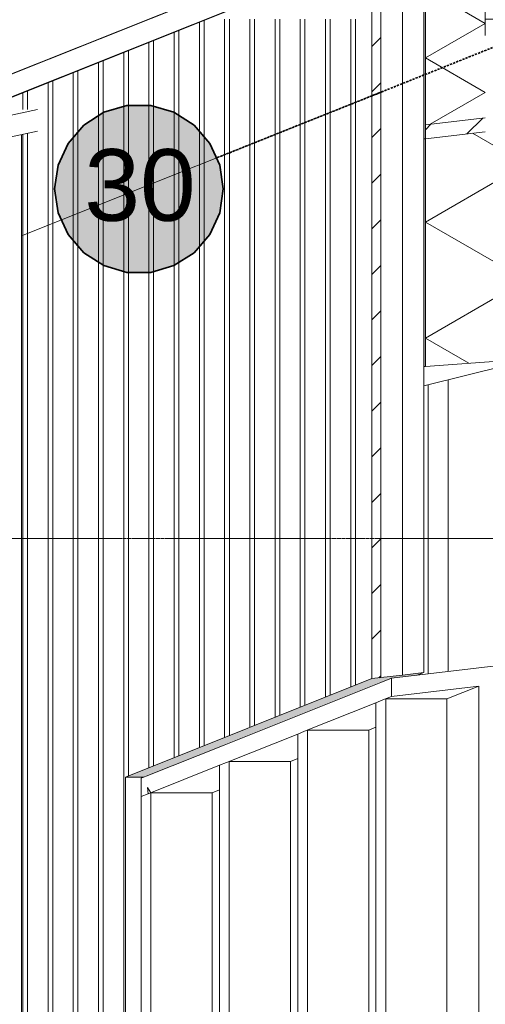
# Model space of a CAD drawing. Extents: x 0 to 92550, y 0 to 59400.
# Tile 17 of 105: x 14325 to 15625, y 17450 to 20198. Entities that reach past the tile are written whole.
import ezdxf
from ezdxf.xclip import XClip

# ---------------------------------------------------------------- set-up
doc = ezdxf.new("R2010")
doc.units = 0
doc.header["$MEASUREMENT"] = 0
doc.header["$XCLIPFRAME"] = 0
doc.linetypes.add('Streep-streepje', pattern=[1300, 1000, -100, 100, -100])
doc.linetypes.add('Streeplijn grof', pattern=[937.5, 625, -312.5])
for name, color, linetype in [('ZZ 21 Buitenwand spouwblad hsb', 7, 'Continuous'), ('ZZ 21 Vliesgevel', 7, 'Continuous'), ('ZZ 27 Dakrandconstructie', 7, 'Continuous'), ('ZZ 41 Buitenwandafwerking gevelhout', 7, 'Continuous'), ('ZZ 42 Aftimmerwerk algemeen', 7, 'Continuous'), ('ZZ 47 Dakrandafwerking', 7, 'Continuous'), ('ZZ 52 Hemelwaterafvoeren', 7, 'Continuous'), ('ZZ B Bouwbesluitlijnen', 7, 'Continuous')]:
    doc.layers.add(name, color=color, linetype=linetype)
doc.styles.add('GENERATED_STYLE_1', font='arial.ttf')
pattern_1 = [(45, (5738.87, 11700), (-63.6396, 63.6396), [])]

# ---------------------------------------------------------------- blocks, each defined once
blk = doc.blocks.new('*X106')
at = {"layer": 'ZZ 41 Buitenwandafwerking gevelhout', "color": 7, "linetype": 'Continuous', "lineweight": 5, "ltscale": 0.01}
for p, q in [((14897.3, 20200), (14897.3, 20100)), ((14897.3, 20200), (14897.3, 20100)), ((14910.4, 20200), (14910.4, 20100)), ((14967.7, 20200), (14967.7, 20100)), ((14967.7, 20200), (14967.7, 20100)), ((14980.8, 20200), (14980.8, 20100)), ((15038.1, 20200), (15038.1, 20100)), ((15038.1, 20200), (15038.1, 20100)), ((15051.1, 20200), (15051.1, 20100)), ((15108.4, 20200), (15108.4, 20100)), ((15108.4, 20200), (15108.4, 20100)), ((15121.5, 20200), (15121.5, 20100)), ((15178.8, 20200), (15178.8, 20100)), ((15178.8, 20200), (15178.8, 20100)), ((15191.9, 20200), (15191.9, 20100)), ((15249.2, 20200), (15249.2, 20100)), ((15249.2, 20200), (15249.2, 20100)), ((15262.3, 20200), (15262.3, 20100)), ((14826.9, 20191.4), (14826.9, 20100)), ((14826.9, 20191.4), (14826.9, 20100)), ((14840, 20196.6), (14840, 20100)), ((14756.5, 20163.2), (14756.5, 20100)), ((14756.5, 20163.2), (14756.5, 20100)), ((14769.6, 20168.4), (14769.6, 20100)), ((14686.1, 20135), (14686.1, 20100)), ((14686.1, 20135), (14686.1, 20100)), ((14699.2, 20140.3), (14699.2, 20100)), ((14615.7, 20106.9), (14615.7, 20100)), ((14615.7, 20106.9), (14615.7, 20100)), ((14615.7, 20100), (14615.7, 20000)), ((14615.7, 20100), (14615.7, 20000)), ((14628.8, 20112.1), (14628.8, 20100)), ((14628.8, 20100), (14628.8, 20000)), ((14686.1, 20100), (14686.1, 20000)), ((14686.1, 20100), (14686.1, 20000)), ((14699.2, 20100), (14699.2, 20000)), ((14756.5, 20100), (14756.5, 20000)), ((14756.5, 20100), (14756.5, 20000)), ((14769.6, 20100), (14769.6, 20000)), ((14826.9, 20100), (14826.9, 20000)), ((14826.9, 20100), (14826.9, 20000)), ((14840, 20100), (14840, 20000)), ((14897.3, 20100), (14897.3, 20000)), ((14897.3, 20100), (14897.3, 20000)), ((14910.4, 20100), (14910.4, 20000)), ((14967.7, 20100), (14967.7, 20000)), ((14967.7, 20100), (14967.7, 20000)), ((14980.8, 20100), (14980.8, 20000)), ((15038.1, 20100), (15038.1, 20000)), ((15038.1, 20100), (15038.1, 20000)), ((15051.1, 20100), (15051.1, 20000)), ((15108.4, 20100), (15108.4, 20000)), ((15108.4, 20100), (15108.4, 20000)), ((15121.5, 20100), (15121.5, 20000)), ((15178.8, 20100), (15178.8, 20000)), ((15178.8, 20100), (15178.8, 20000)), ((15191.9, 20100), (15191.9, 20000)), ((15249.2, 20100), (15249.2, 20000)), ((15249.2, 20100), (15249.2, 20000)), ((15262.3, 20100), (15262.3, 20000)), ((14545.3, 20078.7), (14545.3, 20000)), ((14545.3, 20078.7), (14545.3, 20000)), ((14558.4, 20084), (14558.4, 20000)), ((14474.9, 20050.6), (14474.9, 20000)), ((14474.9, 20050.6), (14474.9, 20000)), ((14488, 20055.8), (14488, 20000)), ((14404.5, 20022.4), (14404.5, 20000)), ((14404.5, 20022.4), (14404.5, 20000)), ((14417.6, 20027.7), (14417.6, 20000)), ((14334.1, 19994.3), (14334.1, 19947.6)), ((14334.1, 19994.3), (14334.1, 19947.6)), ((14347.2, 19999.5), (14347.2, 19947.6)), ((14404.5, 20000), (14404.5, 19900)), ((14404.5, 20000), (14404.5, 19900)), ((14417.6, 20000), (14417.6, 19900)), ((14474.9, 20000), (14474.9, 19900)), ((14474.9, 20000), (14474.9, 19900)), ((14488, 20000), (14488, 19900)), ((14545.3, 20000), (14545.3, 19900)), ((14545.3, 20000), (14545.3, 19900)), ((14558.4, 20000), (14558.4, 19900)), ((14615.7, 20000), (14615.7, 19900)), ((14615.7, 20000), (14615.7, 19900)), ((14628.8, 20000), (14628.8, 19900)), ((14686.1, 20000), (14686.1, 19900)), ((14686.1, 20000), (14686.1, 19900)), ((14699.2, 20000), (14699.2, 19900)), ((14756.5, 20000), (14756.5, 19900)), ((14756.5, 20000), (14756.5, 19900)), ((14769.6, 20000), (14769.6, 19900)), ((14826.9, 20000), (14826.9, 19900)), ((14826.9, 20000), (14826.9, 19900)), ((14840, 20000), (14840, 19900)), ((14897.3, 20000), (14897.3, 19900)), ((14897.3, 20000), (14897.3, 19900)), ((14910.4, 20000), (14910.4, 19900)), ((14967.7, 20000), (14967.7, 19900)), ((14967.7, 20000), (14967.7, 19900)), ((14980.8, 20000), (14980.8, 19900)), ((15038.1, 20000), (15038.1, 19900)), ((15038.1, 20000), (15038.1, 19900)), ((15051.1, 20000), (15051.1, 19900)), ((15108.4, 20000), (15108.4, 19900)), ((15108.4, 20000), (15108.4, 19900)), ((15121.5, 20000), (15121.5, 19900)), ((15178.8, 20000), (15178.8, 19900)), ((15178.8, 20000), (15178.8, 19900)), ((15191.9, 20000), (15191.9, 19900)), ((15249.2, 20000), (15249.2, 19900)), ((15249.2, 20000), (15249.2, 19900)), ((15262.3, 20000), (15262.3, 19900)), ((14404.5, 19900), (14404.5, 19800)), ((14404.5, 19900), (14404.5, 19800)), ((14417.6, 19900), (14417.6, 19800)), ((14474.9, 19900), (14474.9, 19800)), ((14474.9, 19900), (14474.9, 19800)), ((14488, 19900), (14488, 19800)), ((14545.3, 19900), (14545.3, 19800)), ((14545.3, 19900), (14545.3, 19800)), ((14558.4, 19900), (14558.4, 19800)), ((14615.7, 19900), (14615.7, 19800)), ((14615.7, 19900), (14615.7, 19800)), ((14628.8, 19900), (14628.8, 19800)), ((14686.1, 19900), (14686.1, 19800)), ((14686.1, 19900), (14686.1, 19800)), ((14699.2, 19900), (14699.2, 19800)), ((14756.5, 19900), (14756.5, 19800)), ((14756.5, 19900), (14756.5, 19800)), ((14769.6, 19900), (14769.6, 19800)), ((14826.9, 19900), (14826.9, 19800)), ((14826.9, 19900), (14826.9, 19800)), ((14840, 19900), (14840, 19800)), ((14897.3, 19900), (14897.3, 19800)), ((14897.3, 19900), (14897.3, 19800)), ((14910.4, 19900), (14910.4, 19800)), ((14967.7, 19900), (14967.7, 19800)), ((14967.7, 19900), (14967.7, 19800)), ((14980.8, 19900), (14980.8, 19800)), ((15038.1, 19900), (15038.1, 19800)), ((15038.1, 19900), (15038.1, 19800)), ((15051.1, 19900), (15051.1, 19800)), ((15108.4, 19900), (15108.4, 19800)), ((15108.4, 19900), (15108.4, 19800)), ((15121.5, 19900), (15121.5, 19800)), ((15178.8, 19900), (15178.8, 19800)), ((15178.8, 19900), (15178.8, 19800)), ((15191.9, 19900), (15191.9, 19800)), ((15249.2, 19900), (15249.2, 19800)), ((15249.2, 19900), (15249.2, 19800)), ((15262.3, 19900), (15262.3, 19800)), ((14334.1, 19878.1), (14334.1, 19800)), ((14334.1, 19878.1), (14334.1, 19800)), ((14347.2, 19880.8), (14347.2, 19800)), ((14334.1, 19800), (14334.1, 19700)), ((14334.1, 19800), (14334.1, 19700)), ((14347.2, 19800), (14347.2, 19700)), ((14404.5, 19800), (14404.5, 19700)), ((14404.5, 19800), (14404.5, 19700)), ((14417.6, 19800), (14417.6, 19700)), ((14474.9, 19800), (14474.9, 19700)), ((14474.9, 19800), (14474.9, 19700)), ((14488, 19800), (14488, 19700)), ((14545.3, 19800), (14545.3, 19700)), ((14545.3, 19800), (14545.3, 19700)), ((14558.4, 19800), (14558.4, 19700)), ((14615.7, 19800), (14615.7, 19700)), ((14615.7, 19800), (14615.7, 19700)), ((14628.8, 19800), (14628.8, 19700)), ((14686.1, 19800), (14686.1, 19700)), ((14686.1, 19800), (14686.1, 19700)), ((14699.2, 19800), (14699.2, 19700)), ((14756.5, 19800), (14756.5, 19700)), ((14756.5, 19800), (14756.5, 19700)), ((14769.6, 19800), (14769.6, 19700)), ((14826.9, 19800), (14826.9, 19700)), ((14826.9, 19800), (14826.9, 19700)), ((14840, 19800), (14840, 19700)), ((14897.3, 19800), (14897.3, 19700)), ((14897.3, 19800), (14897.3, 19700)), ((14910.4, 19800), (14910.4, 19700)), ((14967.7, 19800), (14967.7, 19700)), ((14967.7, 19800), (14967.7, 19700)), ((14980.8, 19800), (14980.8, 19700)), ((15038.1, 19800), (15038.1, 19700)), ((15038.1, 19800), (15038.1, 19700)), ((15051.1, 19800), (15051.1, 19700)), ((15108.4, 19800), (15108.4, 19700)), ((15108.4, 19800), (15108.4, 19700)), ((15121.5, 19800), (15121.5, 19700)), ((15178.8, 19800), (15178.8, 19700)), ((15178.8, 19800), (15178.8, 19700)), ((15191.9, 19800), (15191.9, 19700)), ((15249.2, 19800), (15249.2, 19700)), ((15249.2, 19800), (15249.2, 19700)), ((15262.3, 19800), (15262.3, 19700)), ((14334.1, 19700), (14334.1, 19600)), ((14334.1, 19700), (14334.1, 19600)), ((14347.2, 19700), (14347.2, 19600)), ((14404.5, 19700), (14404.5, 19600)), ((14404.5, 19700), (14404.5, 19600)), ((14417.6, 19700), (14417.6, 19600)), ((14474.9, 19700), (14474.9, 19600)), ((14474.9, 19700), (14474.9, 19600)), ((14488, 19700), (14488, 19600)), ((14545.3, 19700), (14545.3, 19600)), ((14545.3, 19700), (14545.3, 19600)), ((14558.4, 19700), (14558.4, 19600)), ((14615.7, 19700), (14615.7, 19600)), ((14615.7, 19700), (14615.7, 19600)), ((14628.8, 19700), (14628.8, 19600)), ((14686.1, 19700), (14686.1, 19600)), ((14686.1, 19700), (14686.1, 19600)), ((14699.2, 19700), (14699.2, 19600)), ((14756.5, 19700), (14756.5, 19600)), ((14756.5, 19700), (14756.5, 19600)), ((14769.6, 19700), (14769.6, 19600)), ((14826.9, 19700), (14826.9, 19600)), ((14826.9, 19700), (14826.9, 19600)), ((14840, 19700), (14840, 19600)), ((14897.3, 19700), (14897.3, 19600)), ((14897.3, 19700), (14897.3, 19600)), ((14910.4, 19700), (14910.4, 19600)), ((14967.7, 19700), (14967.7, 19600)), ((14967.7, 19700), (14967.7, 19600)), ((14980.8, 19700), (14980.8, 19600)), ((15038.1, 19700), (15038.1, 19600)), ((15038.1, 19700), (15038.1, 19600)), ((15051.1, 19700), (15051.1, 19600)), ((15108.4, 19700), (15108.4, 19600)), ((15108.4, 19700), (15108.4, 19600)), ((15121.5, 19700), (15121.5, 19600)), ((15178.8, 19700), (15178.8, 19600)), ((15178.8, 19700), (15178.8, 19600)), ((15191.9, 19700), (15191.9, 19600)), ((15249.2, 19700), (15249.2, 19600)), ((15249.2, 19700), (15249.2, 19600)), ((15262.3, 19700), (15262.3, 19600)), ((14334.1, 19600), (14334.1, 19500)), ((14334.1, 19600), (14334.1, 19500)), ((14347.2, 19600), (14347.2, 19500)), ((14404.5, 19600), (14404.5, 19500)), ((14404.5, 19600), (14404.5, 19500)), ((14417.6, 19600), (14417.6, 19500)), ((14474.9, 19600), (14474.9, 19500)), ((14474.9, 19600), (14474.9, 19500)), ((14488, 19600), (14488, 19500)), ((14545.3, 19600), (14545.3, 19500)), ((14545.3, 19600), (14545.3, 19500)), ((14558.4, 19600), (14558.4, 19500)), ((14615.7, 19600), (14615.7, 19500)), ((14615.7, 19600), (14615.7, 19500)), ((14628.8, 19600), (14628.8, 19500)), ((14686.1, 19600), (14686.1, 19500)), ((14686.1, 19600), (14686.1, 19500)), ((14699.2, 19600), (14699.2, 19500)), ((14756.5, 19600), (14756.5, 19500)), ((14756.5, 19600), (14756.5, 19500)), ((14769.6, 19600), (14769.6, 19500)), ((14826.9, 19600), (14826.9, 19500)), ((14826.9, 19600), (14826.9, 19500)), ((14840, 19600), (14840, 19500)), ((14897.3, 19600), (14897.3, 19500)), ((14897.3, 19600), (14897.3, 19500)), ((14910.4, 19600), (14910.4, 19500)), ((14967.7, 19600), (14967.7, 19500)), ((14967.7, 19600), (14967.7, 19500)), ((14980.8, 19600), (14980.8, 19500)), ((15038.1, 19600), (15038.1, 19500)), ((15038.1, 19600), (15038.1, 19500)), ((15051.1, 19600), (15051.1, 19500)), ((15108.4, 19600), (15108.4, 19500)), ((15108.4, 19600), (15108.4, 19500)), ((15121.5, 19600), (15121.5, 19500)), ((15178.8, 19600), (15178.8, 19500)), ((15178.8, 19600), (15178.8, 19500)), ((15191.9, 19600), (15191.9, 19500)), ((15249.2, 19600), (15249.2, 19500)), ((15249.2, 19600), (15249.2, 19500)), ((15262.3, 19600), (15262.3, 19500)), ((14334.1, 19500), (14334.1, 19400)), ((14334.1, 19500), (14334.1, 19400)), ((14347.2, 19500), (14347.2, 19400)), ((14404.5, 19500), (14404.5, 19400)), ((14404.5, 19500), (14404.5, 19400)), ((14417.6, 19500), (14417.6, 19400)), ((14474.9, 19500), (14474.9, 19400)), ((14474.9, 19500), (14474.9, 19400)), ((14488, 19500), (14488, 19400)), ((14545.3, 19500), (14545.3, 19400)), ((14545.3, 19500), (14545.3, 19400)), ((14558.4, 19500), (14558.4, 19400)), ((14615.7, 19500), (14615.7, 19400)), ((14615.7, 19500), (14615.7, 19400)), ((14628.8, 19500), (14628.8, 19400)), ((14686.1, 19500), (14686.1, 19400)), ((14686.1, 19500), (14686.1, 19400)), ((14699.2, 19500), (14699.2, 19400)), ((14756.5, 19500), (14756.5, 19400)), ((14756.5, 19500), (14756.5, 19400)), ((14769.6, 19500), (14769.6, 19400)), ((14826.9, 19500), (14826.9, 19400)), ((14826.9, 19500), (14826.9, 19400)), ((14840, 19500), (14840, 19400)), ((14897.3, 19500), (14897.3, 19400)), ((14897.3, 19500), (14897.3, 19400)), ((14910.4, 19500), (14910.4, 19400)), ((14967.7, 19500), (14967.7, 19400)), ((14967.7, 19500), (14967.7, 19400)), ((14980.8, 19500), (14980.8, 19400)), ((15038.1, 19500), (15038.1, 19400)), ((15038.1, 19500), (15038.1, 19400)), ((15051.1, 19500), (15051.1, 19400)), ((15108.4, 19500), (15108.4, 19400)), ((15108.4, 19500), (15108.4, 19400)), ((15121.5, 19500), (15121.5, 19400)), ((15178.8, 19500), (15178.8, 19400)), ((15178.8, 19500), (15178.8, 19400)), ((15191.9, 19500), (15191.9, 19400)), ((15249.2, 19500), (15249.2, 19400)), ((15249.2, 19500), (15249.2, 19400)), ((15262.3, 19500), (15262.3, 19400)), ((14334.1, 19400), (14334.1, 19300)), ((14334.1, 19400), (14334.1, 19300)), ((14347.2, 19400), (14347.2, 19300)), ((14404.5, 19400), (14404.5, 19300)), ((14404.5, 19400), (14404.5, 19300)), ((14417.6, 19400), (14417.6, 19300)), ((14474.9, 19400), (14474.9, 19300)), ((14474.9, 19400), (14474.9, 19300)), ((14488, 19400), (14488, 19300)), ((14545.3, 19400), (14545.3, 19300)), ((14545.3, 19400), (14545.3, 19300)), ((14558.4, 19400), (14558.4, 19300)), ((14615.7, 19400), (14615.7, 19300)), ((14615.7, 19400), (14615.7, 19300)), ((14628.8, 19400), (14628.8, 19300)), ((14686.1, 19400), (14686.1, 19300)), ((14686.1, 19400), (14686.1, 19300)), ((14699.2, 19400), (14699.2, 19300)), ((14756.5, 19400), (14756.5, 19300)), ((14756.5, 19400), (14756.5, 19300)), ((14769.6, 19400), (14769.6, 19300)), ((14826.9, 19400), (14826.9, 19300)), ((14826.9, 19400), (14826.9, 19300)), ((14840, 19400), (14840, 19300)), ((14897.3, 19400), (14897.3, 19300)), ((14897.3, 19400), (14897.3, 19300)), ((14910.4, 19400), (14910.4, 19300)), ((14967.7, 19400), (14967.7, 19300)), ((14967.7, 19400), (14967.7, 19300)), ((14980.8, 19400), (14980.8, 19300)), ((15038.1, 19400), (15038.1, 19300)), ((15038.1, 19400), (15038.1, 19300)), ((15051.1, 19400), (15051.1, 19300)), ((15108.4, 19400), (15108.4, 19300)), ((15108.4, 19400), (15108.4, 19300)), ((15121.5, 19400), (15121.5, 19300)), ((15178.8, 19400), (15178.8, 19300)), ((15178.8, 19400), (15178.8, 19300)), ((15191.9, 19400), (15191.9, 19300)), ((15249.2, 19400), (15249.2, 19300)), ((15249.2, 19400), (15249.2, 19300)), ((15262.3, 19400), (15262.3, 19300)), ((14334.1, 19300), (14334.1, 19200)), ((14334.1, 19300), (14334.1, 19200)), ((14347.2, 19300), (14347.2, 19200)), ((14404.5, 19300), (14404.5, 19200)), ((14404.5, 19300), (14404.5, 19200)), ((14417.6, 19300), (14417.6, 19200)), ((14474.9, 19300), (14474.9, 19200)), ((14474.9, 19300), (14474.9, 19200)), ((14488, 19300), (14488, 19200)), ((14545.3, 19300), (14545.3, 19200)), ((14545.3, 19300), (14545.3, 19200)), ((14558.4, 19300), (14558.4, 19200)), ((14615.7, 19300), (14615.7, 19200)), ((14615.7, 19300), (14615.7, 19200)), ((14628.8, 19300), (14628.8, 19200)), ((14686.1, 19300), (14686.1, 19200)), ((14686.1, 19300), (14686.1, 19200)), ((14699.2, 19300), (14699.2, 19200)), ((14756.5, 19300), (14756.5, 19200)), ((14756.5, 19300), (14756.5, 19200)), ((14769.6, 19300), (14769.6, 19200)), ((14826.9, 19300), (14826.9, 19200)), ((14826.9, 19300), (14826.9, 19200)), ((14840, 19300), (14840, 19200)), ((14897.3, 19300), (14897.3, 19200)), ((14897.3, 19300), (14897.3, 19200)), ((14910.4, 19300), (14910.4, 19200)), ((14967.7, 19300), (14967.7, 19200)), ((14967.7, 19300), (14967.7, 19200)), ((14980.8, 19300), (14980.8, 19200)), ((15038.1, 19300), (15038.1, 19200)), ((15038.1, 19300), (15038.1, 19200)), ((15051.1, 19300), (15051.1, 19200)), ((15108.4, 19300), (15108.4, 19200)), ((15108.4, 19300), (15108.4, 19200)), ((15121.5, 19300), (15121.5, 19200)), ((15178.8, 19300), (15178.8, 19200)), ((15178.8, 19300), (15178.8, 19200)), ((15191.9, 19300), (15191.9, 19200)), ((15249.2, 19300), (15249.2, 19200)), ((15249.2, 19300), (15249.2, 19200)), ((15262.3, 19300), (15262.3, 19200)), ((14334.1, 19200), (14334.1, 19100)), ((14334.1, 19200), (14334.1, 19100)), ((14347.2, 19200), (14347.2, 19100)), ((14404.5, 19200), (14404.5, 19100)), ((14404.5, 19200), (14404.5, 19100)), ((14417.6, 19200), (14417.6, 19100)), ((14474.9, 19200), (14474.9, 19100)), ((14474.9, 19200), (14474.9, 19100)), ((14488, 19200), (14488, 19100)), ((14545.3, 19200), (14545.3, 19100)), ((14545.3, 19200), (14545.3, 19100)), ((14558.4, 19200), (14558.4, 19100)), ((14615.7, 19200), (14615.7, 19100)), ((14615.7, 19200), (14615.7, 19100)), ((14628.8, 19200), (14628.8, 19100)), ((14686.1, 19200), (14686.1, 19100)), ((14686.1, 19200), (14686.1, 19100)), ((14699.2, 19200), (14699.2, 19100)), ((14756.5, 19200), (14756.5, 19100)), ((14756.5, 19200), (14756.5, 19100)), ((14769.6, 19200), (14769.6, 19100)), ((14826.9, 19200), (14826.9, 19100)), ((14826.9, 19200), (14826.9, 19100)), ((14840, 19200), (14840, 19100)), ((14897.3, 19200), (14897.3, 19100)), ((14897.3, 19200), (14897.3, 19100)), ((14910.4, 19200), (14910.4, 19100)), ((14967.7, 19200), (14967.7, 19100)), ((14967.7, 19200), (14967.7, 19100)), ((14980.8, 19200), (14980.8, 19100)), ((15038.1, 19200), (15038.1, 19100)), ((15038.1, 19200), (15038.1, 19100)), ((15051.1, 19200), (15051.1, 19100)), ((15108.4, 19200), (15108.4, 19100)), ((15108.4, 19200), (15108.4, 19100)), ((15121.5, 19200), (15121.5, 19100)), ((15178.8, 19200), (15178.8, 19100)), ((15178.8, 19200), (15178.8, 19100)), ((15191.9, 19200), (15191.9, 19100)), ((15249.2, 19200), (15249.2, 19100)), ((15249.2, 19200), (15249.2, 19100)), ((15262.3, 19200), (15262.3, 19100)), ((14334.1, 19100), (14334.1, 19000)), ((14334.1, 19100), (14334.1, 19000)), ((14347.2, 19100), (14347.2, 19000)), ((14404.5, 19100), (14404.5, 19000)), ((14404.5, 19100), (14404.5, 19000)), ((14417.6, 19100), (14417.6, 19000)), ((14474.9, 19100), (14474.9, 19000)), ((14474.9, 19100), (14474.9, 19000)), ((14488, 19100), (14488, 19000)), ((14545.3, 19100), (14545.3, 19000)), ((14545.3, 19100), (14545.3, 19000)), ((14558.4, 19100), (14558.4, 19000)), ((14615.7, 19100), (14615.7, 19000)), ((14615.7, 19100), (14615.7, 19000)), ((14628.8, 19100), (14628.8, 19000)), ((14686.1, 19100), (14686.1, 19000)), ((14686.1, 19100), (14686.1, 19000)), ((14699.2, 19100), (14699.2, 19000)), ((14756.5, 19100), (14756.5, 19000)), ((14756.5, 19100), (14756.5, 19000)), ((14769.6, 19100), (14769.6, 19000)), ((14826.9, 19100), (14826.9, 19000)), ((14826.9, 19100), (14826.9, 19000)), ((14840, 19100), (14840, 19000)), ((14897.3, 19100), (14897.3, 19000)), ((14897.3, 19100), (14897.3, 19000)), ((14910.4, 19100), (14910.4, 19000)), ((14967.7, 19100), (14967.7, 19000)), ((14967.7, 19100), (14967.7, 19000)), ((14980.8, 19100), (14980.8, 19000)), ((15038.1, 19100), (15038.1, 19000)), ((15038.1, 19100), (15038.1, 19000)), ((15051.1, 19100), (15051.1, 19000)), ((15108.4, 19100), (15108.4, 19000)), ((15108.4, 19100), (15108.4, 19000)), ((15121.5, 19100), (15121.5, 19000)), ((15178.8, 19100), (15178.8, 19000)), ((15178.8, 19100), (15178.8, 19000)), ((15191.9, 19100), (15191.9, 19000)), ((15249.2, 19100), (15249.2, 19000)), ((15249.2, 19100), (15249.2, 19000)), ((15262.3, 19100), (15262.3, 19000)), ((14334.1, 19000), (14334.1, 18900)), ((14334.1, 19000), (14334.1, 18900)), ((14347.2, 19000), (14347.2, 18900)), ((14404.5, 19000), (14404.5, 18900)), ((14404.5, 19000), (14404.5, 18900)), ((14417.6, 19000), (14417.6, 18900)), ((14474.9, 19000), (14474.9, 18900)), ((14474.9, 19000), (14474.9, 18900)), ((14488, 19000), (14488, 18900)), ((14545.3, 19000), (14545.3, 18900)), ((14545.3, 19000), (14545.3, 18900)), ((14558.4, 19000), (14558.4, 18900)), ((14615.7, 19000), (14615.7, 18900)), ((14615.7, 19000), (14615.7, 18900)), ((14628.8, 19000), (14628.8, 18900)), ((14686.1, 19000), (14686.1, 18900)), ((14686.1, 19000), (14686.1, 18900)), ((14699.2, 19000), (14699.2, 18900)), ((14756.5, 19000), (14756.5, 18900)), ((14756.5, 19000), (14756.5, 18900)), ((14769.6, 19000), (14769.6, 18900)), ((14826.9, 19000), (14826.9, 18900)), ((14826.9, 19000), (14826.9, 18900)), ((14840, 19000), (14840, 18900)), ((14897.3, 19000), (14897.3, 18900)), ((14897.3, 19000), (14897.3, 18900)), ((14910.4, 19000), (14910.4, 18900)), ((14967.7, 19000), (14967.7, 18900)), ((14967.7, 19000), (14967.7, 18900)), ((14980.8, 19000), (14980.8, 18900)), ((15038.1, 19000), (15038.1, 18900)), ((15038.1, 19000), (15038.1, 18900)), ((15051.1, 19000), (15051.1, 18900)), ((15108.4, 19000), (15108.4, 18900)), ((15108.4, 19000), (15108.4, 18900)), ((15121.5, 19000), (15121.5, 18900)), ((15178.8, 19000), (15178.8, 18900)), ((15178.8, 19000), (15178.8, 18900)), ((15191.9, 19000), (15191.9, 18900)), ((15249.2, 19000), (15249.2, 18900)), ((15249.2, 19000), (15249.2, 18900)), ((15262.3, 19000), (15262.3, 18900)), ((14334.1, 18900), (14334.1, 18800)), ((14334.1, 18900), (14334.1, 18800)), ((14347.2, 18900), (14347.2, 18800)), ((14404.5, 18900), (14404.5, 18800)), ((14404.5, 18900), (14404.5, 18800)), ((14417.6, 18900), (14417.6, 18800)), ((14474.9, 18900), (14474.9, 18800)), ((14474.9, 18900), (14474.9, 18800)), ((14488, 18900), (14488, 18800)), ((14545.3, 18900), (14545.3, 18800)), ((14545.3, 18900), (14545.3, 18800)), ((14558.4, 18900), (14558.4, 18800)), ((14615.7, 18900), (14615.7, 18800)), ((14615.7, 18900), (14615.7, 18800)), ((14628.8, 18900), (14628.8, 18800)), ((14686.1, 18900), (14686.1, 18800)), ((14686.1, 18900), (14686.1, 18800)), ((14699.2, 18900), (14699.2, 18800)), ((14756.5, 18900), (14756.5, 18800)), ((14756.5, 18900), (14756.5, 18800)), ((14769.6, 18900), (14769.6, 18800)), ((14826.9, 18900), (14826.9, 18800)), ((14826.9, 18900), (14826.9, 18800)), ((14840, 18900), (14840, 18800)), ((14897.3, 18900), (14897.3, 18800)), ((14897.3, 18900), (14897.3, 18800)), ((14910.4, 18900), (14910.4, 18800)), ((14967.7, 18900), (14967.7, 18800)), ((14967.7, 18900), (14967.7, 18800)), ((14980.8, 18900), (14980.8, 18800)), ((15038.1, 18900), (15038.1, 18800)), ((15038.1, 18900), (15038.1, 18800)), ((15051.1, 18900), (15051.1, 18800)), ((15108.4, 18900), (15108.4, 18800)), ((15108.4, 18900), (15108.4, 18800)), ((15121.5, 18900), (15121.5, 18800)), ((15178.8, 18900), (15178.8, 18800)), ((15178.8, 18900), (15178.8, 18800)), ((15191.9, 18900), (15191.9, 18800)), ((15249.2, 18900), (15249.2, 18800)), ((15249.2, 18900), (15249.2, 18800)), ((15262.3, 18900), (15262.3, 18800)), ((14334.1, 18800), (14334.1, 18700)), ((14334.1, 18800), (14334.1, 18700)), ((14347.2, 18800), (14347.2, 18700)), ((14404.5, 18800), (14404.5, 18700)), ((14404.5, 18800), (14404.5, 18700)), ((14417.6, 18800), (14417.6, 18700)), ((14474.9, 18800), (14474.9, 18700)), ((14474.9, 18800), (14474.9, 18700)), ((14488, 18800), (14488, 18700)), ((14545.3, 18800), (14545.3, 18700)), ((14545.3, 18800), (14545.3, 18700)), ((14558.4, 18800), (14558.4, 18700)), ((14615.7, 18800), (14615.7, 18700)), ((14615.7, 18800), (14615.7, 18700)), ((14628.8, 18800), (14628.8, 18700)), ((14686.1, 18800), (14686.1, 18700)), ((14686.1, 18800), (14686.1, 18700)), ((14699.2, 18800), (14699.2, 18700)), ((14756.5, 18800), (14756.5, 18700)), ((14756.5, 18800), (14756.5, 18700)), ((14769.6, 18800), (14769.6, 18700)), ((14826.9, 18800), (14826.9, 18700)), ((14826.9, 18800), (14826.9, 18700)), ((14840, 18800), (14840, 18700)), ((14897.3, 18800), (14897.3, 18700)), ((14897.3, 18800), (14897.3, 18700)), ((14910.4, 18800), (14910.4, 18700)), ((14967.7, 18800), (14967.7, 18700)), ((14967.7, 18800), (14967.7, 18700)), ((14980.8, 18800), (14980.8, 18700)), ((15038.1, 18800), (15038.1, 18700)), ((15038.1, 18800), (15038.1, 18700)), ((15051.1, 18800), (15051.1, 18700)), ((15108.4, 18800), (15108.4, 18700)), ((15108.4, 18800), (15108.4, 18700)), ((15121.5, 18800), (15121.5, 18700)), ((15178.8, 18800), (15178.8, 18700)), ((15178.8, 18800), (15178.8, 18700)), ((15191.9, 18800), (15191.9, 18700)), ((15249.2, 18800), (15249.2, 18700)), ((15249.2, 18800), (15249.2, 18700)), ((15262.3, 18800), (15262.3, 18700)), ((14334.1, 18700), (14334.1, 18600)), ((14334.1, 18700), (14334.1, 18600)), ((14347.2, 18700), (14347.2, 18600)), ((14404.5, 18700), (14404.5, 18600)), ((14404.5, 18700), (14404.5, 18600)), ((14417.6, 18700), (14417.6, 18600)), ((14474.9, 18700), (14474.9, 18600)), ((14474.9, 18700), (14474.9, 18600)), ((14488, 18700), (14488, 18600)), ((14545.3, 18700), (14545.3, 18600)), ((14545.3, 18700), (14545.3, 18600)), ((14558.4, 18700), (14558.4, 18600)), ((14615.7, 18700), (14615.7, 18600)), ((14615.7, 18700), (14615.7, 18600)), ((14628.8, 18700), (14628.8, 18600)), ((14686.1, 18700), (14686.1, 18600)), ((14686.1, 18700), (14686.1, 18600)), ((14699.2, 18700), (14699.2, 18600)), ((14756.5, 18700), (14756.5, 18600)), ((14756.5, 18700), (14756.5, 18600)), ((14769.6, 18700), (14769.6, 18600)), ((14826.9, 18700), (14826.9, 18600)), ((14826.9, 18700), (14826.9, 18600)), ((14840, 18700), (14840, 18600)), ((14897.3, 18700), (14897.3, 18600)), ((14897.3, 18700), (14897.3, 18600)), ((14910.4, 18700), (14910.4, 18600)), ((14967.7, 18700), (14967.7, 18600)), ((14967.7, 18700), (14967.7, 18600)), ((14980.8, 18700), (14980.8, 18600)), ((15038.1, 18700), (15038.1, 18600)), ((15038.1, 18700), (15038.1, 18600)), ((15051.1, 18700), (15051.1, 18600)), ((15108.4, 18700), (15108.4, 18600)), ((15108.4, 18700), (15108.4, 18600)), ((15121.5, 18700), (15121.5, 18600)), ((15178.8, 18700), (15178.8, 18600)), ((15178.8, 18700), (15178.8, 18600)), ((15191.9, 18700), (15191.9, 18600)), ((15249.2, 18700), (15249.2, 18600)), ((15249.2, 18700), (15249.2, 18600)), ((15262.3, 18700), (15262.3, 18600)), ((14334.1, 18600), (14334.1, 18500)), ((14334.1, 18600), (14334.1, 18500)), ((14347.2, 18600), (14347.2, 18500)), ((14404.5, 18600), (14404.5, 18500)), ((14404.5, 18600), (14404.5, 18500)), ((14417.6, 18600), (14417.6, 18500)), ((14474.9, 18600), (14474.9, 18500)), ((14474.9, 18600), (14474.9, 18500)), ((14488, 18600), (14488, 18500)), ((14545.3, 18600), (14545.3, 18500)), ((14545.3, 18600), (14545.3, 18500)), ((14558.4, 18600), (14558.4, 18500)), ((14615.7, 18600), (14615.7, 18500)), ((14615.7, 18600), (14615.7, 18500)), ((14628.8, 18600), (14628.8, 18500)), ((14686.1, 18600), (14686.1, 18500)), ((14686.1, 18600), (14686.1, 18500)), ((14699.2, 18600), (14699.2, 18500)), ((14756.5, 18600), (14756.5, 18500)), ((14756.5, 18600), (14756.5, 18500)), ((14769.6, 18600), (14769.6, 18500)), ((14826.9, 18600), (14826.9, 18500)), ((14826.9, 18600), (14826.9, 18500)), ((14840, 18600), (14840, 18500)), ((14897.3, 18600), (14897.3, 18500)), ((14897.3, 18600), (14897.3, 18500)), ((14910.4, 18600), (14910.4, 18500)), ((14967.7, 18600), (14967.7, 18500)), ((14967.7, 18600), (14967.7, 18500)), ((14980.8, 18600), (14980.8, 18500)), ((15038.1, 18600), (15038.1, 18500)), ((15038.1, 18600), (15038.1, 18500)), ((15051.1, 18600), (15051.1, 18500)), ((15108.4, 18600), (15108.4, 18500)), ((15108.4, 18600), (15108.4, 18500)), ((15121.5, 18600), (15121.5, 18500)), ((15178.8, 18600), (15178.8, 18500)), ((15178.8, 18600), (15178.8, 18500)), ((15191.9, 18600), (15191.9, 18500)), ((15249.2, 18600), (15249.2, 18500)), ((15249.2, 18600), (15249.2, 18500)), ((15262.3, 18600), (15262.3, 18500)), ((14334.1, 18500), (14334.1, 18400)), ((14334.1, 18500), (14334.1, 18400)), ((14347.2, 18500), (14347.2, 18400)), ((14404.5, 18500), (14404.5, 18400)), ((14404.5, 18500), (14404.5, 18400)), ((14417.6, 18500), (14417.6, 18400)), ((14474.9, 18500), (14474.9, 18400)), ((14474.9, 18500), (14474.9, 18400)), ((14488, 18500), (14488, 18400)), ((14545.3, 18500), (14545.3, 18400)), ((14545.3, 18500), (14545.3, 18400)), ((14558.4, 18500), (14558.4, 18400)), ((14615.7, 18500), (14615.7, 18400)), ((14615.7, 18500), (14615.7, 18400)), ((14628.8, 18500), (14628.8, 18400)), ((14686.1, 18500), (14686.1, 18400)), ((14686.1, 18500), (14686.1, 18400)), ((14699.2, 18500), (14699.2, 18400)), ((14756.5, 18500), (14756.5, 18400)), ((14756.5, 18500), (14756.5, 18400)), ((14769.6, 18500), (14769.6, 18400)), ((14826.9, 18500), (14826.9, 18400)), ((14826.9, 18500), (14826.9, 18400)), ((14840, 18500), (14840, 18400)), ((14897.3, 18500), (14897.3, 18400)), ((14897.3, 18500), (14897.3, 18400)), ((14910.4, 18500), (14910.4, 18400)), ((14967.7, 18500), (14967.7, 18400)), ((14967.7, 18500), (14967.7, 18400)), ((14980.8, 18500), (14980.8, 18400)), ((15038.1, 18500), (15038.1, 18400)), ((15038.1, 18500), (15038.1, 18400)), ((15051.1, 18500), (15051.1, 18400)), ((15108.4, 18500), (15108.4, 18400)), ((15108.4, 18500), (15108.4, 18400)), ((15121.5, 18500), (15121.5, 18400)), ((15178.8, 18500), (15178.8, 18400)), ((15178.8, 18500), (15178.8, 18400)), ((15191.9, 18500), (15191.9, 18400)), ((15249.2, 18500), (15249.2, 18400)), ((15249.2, 18500), (15249.2, 18400)), ((15262.3, 18500), (15262.3, 18400)), ((14334.1, 18400), (14334.1, 18300)), ((14334.1, 18400), (14334.1, 18300)), ((14347.2, 18400), (14347.2, 18300)), ((14404.5, 18400), (14404.5, 18300)), ((14404.5, 18400), (14404.5, 18300)), ((14417.6, 18400), (14417.6, 18300)), ((14474.9, 18400), (14474.9, 18300)), ((14474.9, 18400), (14474.9, 18300)), ((14488, 18400), (14488, 18300)), ((14545.3, 18400), (14545.3, 18300)), ((14545.3, 18400), (14545.3, 18300)), ((14558.4, 18400), (14558.4, 18300)), ((14615.7, 18400), (14615.7, 18300)), ((14615.7, 18400), (14615.7, 18300)), ((14628.8, 18400), (14628.8, 18300)), ((14686.1, 18400), (14686.1, 18300)), ((14686.1, 18400), (14686.1, 18300)), ((14699.2, 18400), (14699.2, 18300)), ((14756.5, 18400), (14756.5, 18300)), ((14756.5, 18400), (14756.5, 18300)), ((14769.6, 18400), (14769.6, 18300)), ((14826.9, 18400), (14826.9, 18300)), ((14826.9, 18400), (14826.9, 18300)), ((14840, 18400), (14840, 18300)), ((14897.3, 18400), (14897.3, 18300)), ((14897.3, 18400), (14897.3, 18300)), ((14910.4, 18400), (14910.4, 18300)), ((14967.7, 18400), (14967.7, 18300)), ((14967.7, 18400), (14967.7, 18300)), ((14980.8, 18400), (14980.8, 18300)), ((15038.1, 18400), (15038.1, 18300)), ((15038.1, 18400), (15038.1, 18300)), ((15051.1, 18400), (15051.1, 18300)), ((15108.4, 18400), (15108.4, 18300)), ((15108.4, 18400), (15108.4, 18300)), ((15121.5, 18400), (15121.5, 18300)), ((15178.8, 18400), (15178.8, 18307.2)), ((15178.8, 18400), (15178.8, 18307.2)), ((15191.9, 18400), (15191.9, 18312.5)), ((15249.2, 18400), (15249.2, 18335.4)), ((15249.2, 18400), (15249.2, 18335.4)), ((15262.3, 18400), (15262.3, 18340.6)), ((14334.1, 18300), (14334.1, 18200)), ((14334.1, 18300), (14334.1, 18200)), ((14347.2, 18300), (14347.2, 18200)), ((14404.5, 18300), (14404.5, 18200)), ((14404.5, 18300), (14404.5, 18200)), ((14417.6, 18300), (14417.6, 18200)), ((14474.9, 18300), (14474.9, 18200)), ((14474.9, 18300), (14474.9, 18200)), ((14488, 18300), (14488, 18200)), ((14545.3, 18300), (14545.3, 18200)), ((14545.3, 18300), (14545.3, 18200)), ((14558.4, 18300), (14558.4, 18200)), ((14615.7, 18300), (14615.7, 18200)), ((14615.7, 18300), (14615.7, 18200)), ((14628.8, 18300), (14628.8, 18200)), ((14686.1, 18300), (14686.1, 18200)), ((14686.1, 18300), (14686.1, 18200)), ((14699.2, 18300), (14699.2, 18200)), ((14756.5, 18300), (14756.5, 18200)), ((14756.5, 18300), (14756.5, 18200)), ((14769.6, 18300), (14769.6, 18200)), ((14826.9, 18300), (14826.9, 18200)), ((14826.9, 18300), (14826.9, 18200)), ((14840, 18300), (14840, 18200)), ((14897.3, 18300), (14897.3, 18200)), ((14897.3, 18300), (14897.3, 18200)), ((14910.4, 18300), (14910.4, 18200)), ((14967.7, 18300), (14967.7, 18222.8)), ((14967.7, 18300), (14967.7, 18222.8)), ((14980.8, 18300), (14980.8, 18228)), ((15038.1, 18300), (15038.1, 18250.9)), ((15038.1, 18300), (15038.1, 18250.9)), ((15051.1, 18300), (15051.1, 18256.1)), ((15108.4, 18300), (15108.4, 18279.1)), ((15108.4, 18300), (15108.4, 18279.1)), ((15121.5, 18300), (15121.5, 18284.3)), ((14334.1, 18200), (14334.1, 18100)), ((14334.1, 18200), (14334.1, 18100)), ((14347.2, 18200), (14347.2, 18100)), ((14404.5, 18200), (14404.5, 18100)), ((14404.5, 18200), (14404.5, 18100)), ((14417.6, 18200), (14417.6, 18100)), ((14474.9, 18200), (14474.9, 18100)), ((14474.9, 18200), (14474.9, 18100)), ((14488, 18200), (14488, 18100)), ((14545.3, 18200), (14545.3, 18100)), ((14545.3, 18200), (14545.3, 18100)), ((14558.4, 18200), (14558.4, 18100)), ((14615.7, 18200), (14615.7, 18100)), ((14615.7, 18200), (14615.7, 18100)), ((14628.8, 18200), (14628.8, 18100)), ((14686.1, 18200), (14686.1, 18110.1)), ((14686.1, 18200), (14686.1, 18110.1)), ((14699.2, 18200), (14699.2, 18115.4)), ((14756.5, 18200), (14756.5, 18138.3)), ((14756.5, 18200), (14756.5, 18138.3)), ((14769.6, 18200), (14769.6, 18143.5)), ((14826.9, 18200), (14826.9, 18166.4)), ((14826.9, 18200), (14826.9, 18166.4)), ((14840, 18200), (14840, 18171.7)), ((14897.3, 18200), (14897.3, 18194.6)), ((14897.3, 18200), (14897.3, 18194.6)), ((14910.4, 18200), (14910.4, 18199.8)), ((14334.1, 18100), (14334.1, 18000)), ((14334.1, 18100), (14334.1, 18000)), ((14347.2, 18100), (14347.2, 18000)), ((14404.5, 18100), (14404.5, 18000)), ((14404.5, 18100), (14404.5, 18000)), ((14417.6, 18100), (14417.6, 18000)), ((14474.9, 18100), (14474.9, 18000)), ((14474.9, 18100), (14474.9, 18000)), ((14488, 18100), (14488, 18000)), ((14545.3, 18100), (14545.3, 18000)), ((14545.3, 18100), (14545.3, 18000)), ((14558.4, 18100), (14558.4, 18000)), ((14615.7, 18100), (14615.7, 18000)), ((14615.7, 18100), (14615.7, 18000)), ((14628.8, 18100), (14628.8, 18087.2)), ((14334.1, 18000), (14334.1, 17900)), ((14334.1, 18000), (14334.1, 17900)), ((14347.2, 18000), (14347.2, 17900)), ((14404.5, 18000), (14404.5, 17900)), ((14404.5, 18000), (14404.5, 17900)), ((14417.6, 18000), (14417.6, 17900)), ((14474.9, 18000), (14474.9, 17900)), ((14474.9, 18000), (14474.9, 17900)), ((14488, 18000), (14488, 17900)), ((14545.3, 18000), (14545.3, 17900)), ((14545.3, 18000), (14545.3, 17900)), ((14558.4, 18000), (14558.4, 17900)), ((14615.7, 18000), (14615.7, 17900)), ((14615.7, 18000), (14615.7, 17900)), ((14334.1, 17900), (14334.1, 17800)), ((14334.1, 17900), (14334.1, 17800)), ((14347.2, 17900), (14347.2, 17800)), ((14404.5, 17900), (14404.5, 17800)), ((14404.5, 17900), (14404.5, 17800)), ((14417.6, 17900), (14417.6, 17800)), ((14474.9, 17900), (14474.9, 17800)), ((14474.9, 17900), (14474.9, 17800)), ((14488, 17900), (14488, 17800)), ((14545.3, 17900), (14545.3, 17800)), ((14545.3, 17900), (14545.3, 17800)), ((14558.4, 17900), (14558.4, 17800)), ((14615.7, 17900), (14615.7, 17800)), ((14615.7, 17900), (14615.7, 17800)), ((14334.1, 17800), (14334.1, 17700)), ((14334.1, 17800), (14334.1, 17700)), ((14347.2, 17800), (14347.2, 17700)), ((14404.5, 17800), (14404.5, 17700)), ((14404.5, 17800), (14404.5, 17700)), ((14417.6, 17800), (14417.6, 17700)), ((14474.9, 17800), (14474.9, 17700)), ((14474.9, 17800), (14474.9, 17700)), ((14488, 17800), (14488, 17700)), ((14545.3, 17800), (14545.3, 17700)), ((14545.3, 17800), (14545.3, 17700)), ((14558.4, 17800), (14558.4, 17700)), ((14615.7, 17800), (14615.7, 17700)), ((14615.7, 17800), (14615.7, 17700)), ((14334.1, 17700), (14334.1, 17600)), ((14334.1, 17700), (14334.1, 17600)), ((14347.2, 17700), (14347.2, 17600)), ((14404.5, 17700), (14404.5, 17600)), ((14404.5, 17700), (14404.5, 17600)), ((14417.6, 17700), (14417.6, 17600)), ((14474.9, 17700), (14474.9, 17600)), ((14474.9, 17700), (14474.9, 17600)), ((14488, 17700), (14488, 17600)), ((14545.3, 17700), (14545.3, 17600)), ((14545.3, 17700), (14545.3, 17600)), ((14558.4, 17700), (14558.4, 17600)), ((14615.7, 17700), (14615.7, 17600)), ((14615.7, 17700), (14615.7, 17600)), ((14334.1, 17600), (14334.1, 17500)), ((14334.1, 17600), (14334.1, 17500)), ((14347.2, 17600), (14347.2, 17500)), ((14404.5, 17600), (14404.5, 17500)), ((14404.5, 17600), (14404.5, 17500)), ((14417.6, 17600), (14417.6, 17500)), ((14474.9, 17600), (14474.9, 17500)), ((14474.9, 17600), (14474.9, 17500)), ((14488, 17600), (14488, 17500)), ((14545.3, 17600), (14545.3, 17500)), ((14545.3, 17600), (14545.3, 17500)), ((14558.4, 17600), (14558.4, 17500)), ((14615.7, 17600), (14615.7, 17500)), ((14615.7, 17600), (14615.7, 17500)), ((14334.1, 17500), (14334.1, 17400)), ((14334.1, 17500), (14334.1, 17400)), ((14347.2, 17500), (14347.2, 17400)), ((14404.5, 17500), (14404.5, 17400)), ((14404.5, 17500), (14404.5, 17400)), ((14417.6, 17500), (14417.6, 17400)), ((14474.9, 17500), (14474.9, 17400)), ((14474.9, 17500), (14474.9, 17400)), ((14488, 17500), (14488, 17400)), ((14545.3, 17500), (14545.3, 17400)), ((14545.3, 17500), (14545.3, 17400)), ((14558.4, 17500), (14558.4, 17400)), ((14615.7, 17500), (14615.7, 17400)), ((14615.7, 17500), (14615.7, 17400))]:
    blk.add_line(p, q, dxfattribs=at)
blk = doc.blocks.new('*X108')
at = {"layer": 'ZZ 41 Buitenwandafwerking gevelhout', "linetype": 'Continuous', "lineweight": 0, "true_color": 0x000000}
blk.add_hatch(color=18, dxfattribs=at).paths.add_polyline_path([(14620.5, 18083.9), (14671.9, 18083.9), (15363.2, 18360.4), (15434.5, 18368.9), (15452.7, 18376.2), (15308.3, 18359)])
blk = doc.blocks.new('*X147')
at = {"layer": 'ZZ 21 Buitenwand spouwblad hsb', "color": 7, "linetype": 'Continuous', "lineweight": 5, "ltscale": 0.01}
for p, q in [((15737.9, 19795.4), (15588.8, 19881.5)), ((15737.9, 19795.4), (15457.5, 19633.5)), ((15737.9, 19471.6), (15457.5, 19633.5)), ((15737.9, 19471.6), (15457.5, 19309.7)), ((15578.9, 19239.6), (15457.5, 19309.7))]:
    blk.add_line(p, q, dxfattribs=at)
blk = doc.blocks.new('*X149')
at = {"layer": 'ZZ 27 Dakrandconstructie', "color": 7, "linetype": 'Continuous', "lineweight": 5, "ltscale": 0.01}
for p, q in [((15624.6, 20381), (15505.3, 20449.9)), ((15624.6, 20381), (15457.5, 20284.6)), ((15624.6, 20188.1), (15457.5, 20284.6)), ((15624.6, 20188.1), (15457.5, 20091.7)), ((15624.6, 19995.2), (15457.5, 20091.7)), ((15624.6, 19995.2), (15470.6, 19906.3))]:
    blk.add_line(p, q, dxfattribs=at)
blk = doc.blocks.new('Drawing_2_2', base_point=(5738.9, 11700))
at = {"layer": 'ZZ 21 Buitenwand spouwblad hsb', "linetype": 'Continuous', "lineweight": 0, "true_color": 0x7f7f7f}
blk.add_hatch(color=8, dxfattribs=at).paths.add_polyline_path([(15452.7, 19230.2), (15457.5, 19230.6), (15457.5, 19865.8), (15452.7, 19865.3)])
at = {"layer": 'ZZ 27 Dakrandconstructie', "linetype": 'Continuous', "lineweight": 0, "true_color": 0x000000}
h = blk.add_hatch(dxfattribs=at)
h.set_pattern_fill('325_Hout_plaatmateriaal__BF', color=18, style=0, pattern_type=2)
h.set_pattern_definition([(180, (5738.867, 11700), (0, 50), [])])
h.paths.add_polyline_path([(15624.6, 20153.9), (15646, 20156.5), (15646, 20557.7), (15624.6, 20549.1), (15624.6, 20508.2), (15624.6, 20502.2), (15624.6, 20464.1)])
at = {"layer": 'ZZ 27 Dakrandconstructie', "linetype": 'Continuous', "lineweight": 0, "true_color": 0x7f7f7f}
blk.add_hatch(color=8, dxfattribs=at).paths.add_polyline_path([(15452.7, 19865.3), (15457.5, 19865.8), (15457.5, 19904.7), (15457.5, 20444.2), (15457.5, 20482.3), (15452.7, 20480.4)])
at = {"layer": 'ZZ 27 Dakrandconstructie', "linetype": 'Continuous', "lineweight": 0, "true_color": 0x000000}
h = blk.add_hatch(dxfattribs=at)
h.set_pattern_fill('310_Naaldhout__01__0002', color=18, style=0, pattern_type=2)
h.set_pattern_definition(pattern_1)
h.paths.add_polyline_path([(15457.5, 19904.7), (15457.5, 19865.8), (15624.6, 19885.7), (15624.6, 19924.6)])
at = {"layer": 'ZZ 41 Buitenwandafwerking gevelhout', "linetype": 'Continuous', "lineweight": 0, "true_color": 0x000000}
h = blk.add_hatch(dxfattribs=at)
h.set_pattern_fill('310_Naaldhout__01__0002', color=18, style=0, pattern_type=2)
h.set_pattern_definition(pattern_1)
h.paths.add_polyline_path([(15308.3, 18359), (15333.4, 18362), (15333.4, 20421.8), (15308.3, 20411.8)])
at = {"layer": 'ZZ B Bouwbesluitlijnen', "linetype": 'Continuous', "lineweight": 0, "true_color": 0x3f0000}
blk.add_hatch(color=18, dxfattribs=at).paths.add_polyline_path([(14893.5, 19725.8), (14889.9, 19766.7), (14879.3, 19806.3), (14861.9, 19843.4), (14838.4, 19877), (14809.4, 19906), (14775.8, 19929.6), (14738.7, 19946.9), (14699.1, 19957.5), (14658.2, 19961.1), (14617.4, 19957.5), (14577.8, 19946.9), (14540.6, 19929.6), (14507, 19906), (14478, 19877), (14454.5, 19843.4), (14437.2, 19806.3), (14426.6, 19766.7), (14423, 19725.8), (14426.6, 19685), (14437.2, 19645.4), (14454.5, 19608.2), (14478, 19574.6), (14507, 19545.6), (14540.6, 19522.1), (14577.8, 19504.8), (14617.4, 19494.1), (14658.2, 19490.6), (14699.1, 19494.1), (14738.7, 19504.8), (14775.8, 19522.1), (14809.4, 19545.6), (14838.4, 19574.6), (14861.9, 19608.2), (14879.3, 19645.4), (14889.9, 19685)])
at = {"layer": 'ZZ 21 Buitenwand spouwblad hsb', "color": 7, "linetype": 'Continuous', "lineweight": 9, "ltscale": 0.01}
for p, q in [((15624.6, 19885.7), (15457.5, 19865.8)), ((15452.7, 19865.3), (15452.7, 19230.2)), ((15457.5, 19865.8), (15457.5, 19230.6)), ((15737.9, 19251.3), (15457.5, 19230.6)), ((15457.5, 19230.6), (15452.7, 19230.2))]:
    blk.add_line(p, q, dxfattribs=at)
at = {"layer": 'ZZ 21 Buitenwand spouwblad hsb', "color": 7, "linetype": 'Continuous', "lineweight": 5, "ltscale": 0.01}
for p, q in [((15764.2, 19253.3), (15452.7, 19175.9)), ((15464.8, 18372.5), (15464.8, 19178.9))]:
    blk.add_line(p, q, dxfattribs=at)
at = {"layer": 'ZZ 21 Vliesgevel', "color": 7, "linetype": 'Continuous', "lineweight": 9, "ltscale": 0.01}
for p, q in [((15863.2, 18420), (15363.2, 18360.4)), ((15363.2, 18360.4), (15363.2, 18309.3)), ((15606.7, 18338.3), (15363.2, 18309.3)), ((15606.7, 18338.3), (15606.7, 16775))]:
    blk.add_line(p, q, dxfattribs=at)
at = {"layer": 'ZZ 21 Vliesgevel', "color": 7, "linetype": 'Continuous', "lineweight": 5, "ltscale": 0.01}
for p, q in [((15333, 18348.4), (15363.2, 18360.4)), ((15114.7, 18261), (15333, 18348.4)), ((15606.7, 18338.3), (15517.6, 18302.6)), ((15338.8, 18299.5), (15363.2, 18309.3)), ((15120.5, 18212.2), (15319.4, 18291.7)), ((15319.4, 18291.7), (15338.8, 18299.5)), ((15319.4, 16750), (15319.4, 18291.7)), ((15346.6, 18302.6), (15517.6, 18302.6)), ((15346.6, 16750), (15346.6, 18302.6)), ((15517.6, 18302.6), (15517.6, 16775)), ((14896.4, 18173.7), (15114.7, 18261)), ((15319.4, 18223.3), (15299.3, 18215.3)), ((14902.3, 18124.9), (15101.1, 18204.4)), ((15101.1, 18204.4), (15120.5, 18212.2)), ((15101.1, 16750), (15101.1, 18204.4)), ((15128.4, 18215.3), (15299.3, 18215.3)), ((15128.4, 16750), (15128.4, 18215.3)), ((15299.3, 18215.3), (15299.3, 16775)), ((14678.2, 18086.4), (14896.4, 18173.7)), ((14684, 18037.6), (14882.8, 18117.1)), ((14882.8, 18117.1), (14902.3, 18124.9)), ((14882.8, 16750), (14882.8, 18117.1)), ((14910.1, 18128), (15081, 18128)), ((14910.1, 16750), (14910.1, 18128)), ((15101.1, 18136), (15081, 18128)), ((15081, 18128), (15081, 16775)), ((14664.5, 18081), (14678.2, 18086.4)), ((14664.5, 18029.8), (14664.5, 18081)), ((14664.5, 18029.8), (14684, 18037.6)), ((14664.5, 16750), (14664.5, 18029.8)), ((14684, 18037.6), (14681.9, 18055.4)), ((14681.9, 18055.4), (14691.8, 18040.7)), ((14691.8, 18040.7), (14862.8, 18040.7)), ((14691.8, 16750), (14691.8, 18040.7)), ((14882.8, 18048.7), (14862.8, 18040.7)), ((14862.8, 18040.7), (14862.8, 16775))]:
    blk.add_line(p, q, dxfattribs=at)
at = {"layer": 'ZZ 27 Dakrandconstructie', "color": 7, "linetype": 'Continuous', "lineweight": 9, "ltscale": 0.01}
for p, q in [((15452.7, 20469.5), (15452.7, 19865.3)), ((15624.6, 19924.6), (15457.5, 19904.7)), ((15457.5, 19865.8), (15452.7, 19865.3))]:
    blk.add_line(p, q, dxfattribs=at)
at = {"layer": 'ZZ 27 Dakrandconstructie', "color": 7, "linetype": 'Continuous', "lineweight": 9, "ltscale": 0.01, "flags": 128}
for points in [[(15624.6, 20549.1), (15624.6, 20508.2), (15624.6, 20502.2), (15624.6, 20464.1), (15624.6, 20153.9)], [(15457.5, 20482.3), (15457.5, 20444.2), (15457.5, 19904.7), (15457.5, 19865.8)]]:
    blk.add_lwpolyline(points, dxfattribs=at)
at = {"layer": 'ZZ 41 Buitenwandafwerking gevelhout', "color": 7, "linetype": 'Continuous', "lineweight": 9, "ltscale": 0.01}
for p, q in [((15333.4, 20421.8), (15333.4, 18362)), ((15308.3, 20411.8), (15308.3, 18359)), ((15333.4, 18362), (15308.3, 18359))]:
    blk.add_line(p, q, dxfattribs=at)
at = {"layer": 'ZZ 41 Buitenwandafwerking gevelhout', "color": 7, "linetype": 'Continuous', "lineweight": 5, "ltscale": 0.01}
for p, q in [((15393.1, 20445.7), (15393.1, 18369.1)), ((15452.7, 19230.2), (15452.7, 18376.2)), ((14620.5, 18083.9), (15308.3, 18359)), ((15452.7, 18376.2), (15434.5, 18368.9)), ((14620.5, 15500), (14620.5, 18083.9)), ((14671.9, 18083.9), (14620.5, 18083.9))]:
    blk.add_line(p, q, dxfattribs=at)
at = {"layer": 'ZZ 41 Buitenwandafwerking gevelhout', "color": 7, "linetype": 'Streep-streepje', "lineweight": 15, "ltscale": 0.01}
blk.add_line((7788.9, 18750), (62238.9, 18750), dxfattribs=at)
at = {"layer": 'ZZ 41 Buitenwandafwerking gevelhout', "color": 7, "linetype": 'Continuous', "lineweight": 5, "ltscale": 0.01, "flags": 128}
blk.add_lwpolyline([(15452.7, 18376.2), (15393.1, 18369.1), (15333.4, 18362)], dxfattribs=at)
at = {"layer": 'ZZ 42 Aftimmerwerk algemeen', "color": 7, "linetype": 'Continuous', "lineweight": 5, "ltscale": 0.01}
blk.add_line((15520.7, 18379.2), (15520.7, 19192.8), dxfattribs=at)
at = {"layer": 'ZZ 47 Dakrandafwerking', "color": 7, "linetype": 'Continuous', "lineweight": 5, "ltscale": 0.01}
for p, q in [((20814.1, 22647), (10331.1, 18461.8)), ((15271.9, 20433.9), (9876.4, 18275.8)), ((15271.9, 20433.9), (10332.5, 18458.2)), ((15271.9, 20370.4), (9874.1, 18211.4)), ((15275.7, 20370.9), (9878.2, 18212))]:
    blk.add_line(p, q, dxfattribs=at)
at = {"layer": 'ZZ 52 Hemelwaterafvoeren', "color": 7, "linetype": 'Continuous', "lineweight": 5, "ltscale": 0.01}
for p, q in [((14375, 19947.6), (14266, 19924.7)), ((14375, 19886.7), (14266, 19863.7)), ((14330.6, 19877.3), (14330.6, 11600))]:
    blk.add_line(p, q, dxfattribs=at)
at = {"layer": 'ZZ B Bouwbesluitlijnen', "color": 1, "linetype": 'Streeplijn grof', "lineweight": 35, "ltscale": 0.01}
for p, q in [((15308.3, 19985.9), (20738.9, 22158.1)), ((14876.6, 19813.2), (15340.9, 19998.9))]:
    blk.add_line(p, q, dxfattribs=at)
at = {"layer": 'ZZ B Bouwbesluitlijnen', "color": 7, "linetype": 'Continuous', "lineweight": 5, "ltscale": 0.01}
blk.add_line((14330.6, 19594.8), (15308.3, 19985.9), dxfattribs=at)
at = {"layer": 'ZZ B Bouwbesluitlijnen', "color": 1, "linetype": 'Continuous', "lineweight": 35, "ltscale": 0.01}
for p, q in [((14624.7, 19958.7), (14560.5, 19939.8)), ((14691.7, 19958.7), (14624.7, 19958.7)), ((14755.9, 19939.8), (14691.7, 19958.7)), ((14560.5, 19939.8), (14504.2, 19903.6)), ((14812.3, 19903.6), (14755.9, 19939.8)), ((14504.2, 19903.6), (14460.3, 19853)), ((14856.1, 19853), (14812.3, 19903.6)), ((14460.3, 19853), (14432.5, 19792.1)), ((14883.9, 19792.1), (14856.1, 19853)), ((14432.5, 19792.1), (14423, 19725.8)), ((14893.5, 19725.8), (14883.9, 19792.1)), ((14423, 19725.8), (14432.5, 19659.5)), ((14883.9, 19659.5), (14893.5, 19725.8)), ((14432.5, 19659.5), (14460.3, 19598.6)), ((14856.1, 19598.6), (14883.9, 19659.5)), ((14460.3, 19598.6), (14504.2, 19548)), ((14812.3, 19548), (14856.1, 19598.6)), ((14504.2, 19548), (14560.5, 19511.8)), ((14755.9, 19511.8), (14812.3, 19548)), ((14560.5, 19511.8), (14624.7, 19493)), ((14624.7, 19493), (14691.7, 19493)), ((14691.7, 19493), (14755.9, 19511.8))]:
    blk.add_line(p, q, dxfattribs=at)
for p in [(14423, 19725.8), (14893.5, 19725.8)]:
    blk.add_point(p, dxfattribs=at)
at = {"layer": 'ZZ 41 Buitenwandafwerking gevelhout', "color": 7, "linetype": 'Continuous', "lineweight": 25, "ltscale": 0.01}
for name in ['*X149', '*X106', '*X147', '*X108']:
    blk.add_blockref(name, (0, 0), dxfattribs=at)
at = {"layer": 'ZZ B Bouwbesluitlijnen', "color": 1, "linetype": 'Continuous', "lineweight": 35, "insert": (14505.7, 19735.5), "char_height": 200, "attachment_point": 4, "style": 'GENERATED_STYLE_1'}
blk.add_mtext('\\A1;{\\pql;\\fArial|b0|i0|c0|p0;\\W1.000000;30}', dxfattribs=at)

msp = doc.modelspace()

# ---------------------------------------------------------------- block references
at = {"color": 7, "linetype": 'Continuous', "lineweight": 25, "ltscale": 0.01}
ref = msp.add_blockref('Drawing_2_2', (5738.9, 11700), dxfattribs=at)
XClip(ref).set_block_clipping_path([(7788.8666666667, 8700), (63337.9746950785, 24700)])

doc.saveas('drawing.dxf')
